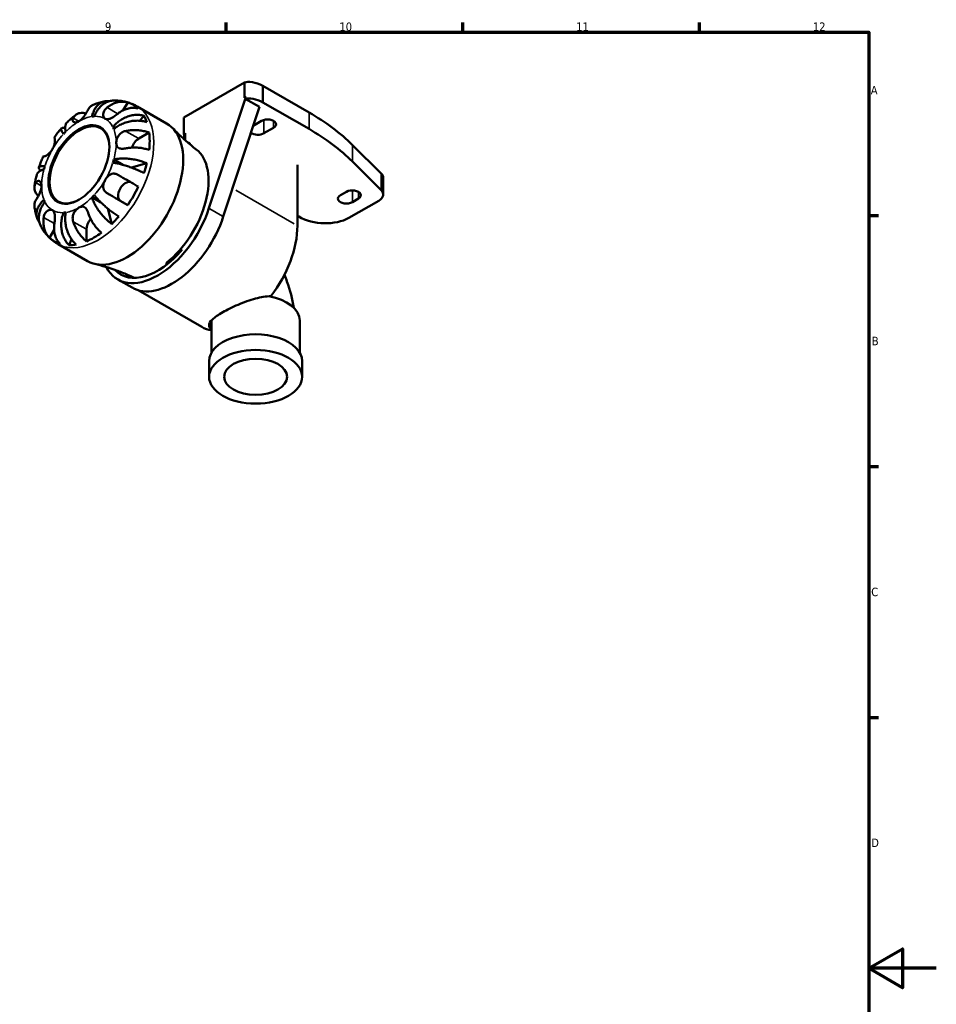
# Model space of a CAD drawing. Header units: millimetres. Extents: x 0 to 903, y 0 to 594.
# Tile 5 of 5: x 570 to 841, y 286 to 578. Entities that reach past the tile are written whole.
import ezdxf

# ---------------------------------------------------------------- set-up
doc = ezdxf.new("R2010")
doc.units = ezdxf.units.MM
for name, color, linetype, lineweight in [('Border (ISO)', 7, 'Continuous', 70), ('Visible (ISO)', 7, 'Continuous', 50), ('Visible Narrow (ISO)', 7, 'Continuous', 35)]:
    doc.layers.add(name, color=color, linetype=linetype, lineweight=lineweight)
doc.styles.add('Note Text (ISO)', font='tahoma.ttf')

# ---------------------------------------------------------------- blocks, each defined once
blk = doc.blocks.new('Borders Default Border')
at = {"layer": 'Border (ISO)'}
for p, q in [((630.75, 574), (630.75, 576.9)), ((700.83, 574), (700.83, 576.9)), ((770.92, 574), (770.92, 576.9)), ((821, 519.75), (823.9, 519.75)), ((821, 445.5), (823.9, 445.5)), ((821, 371.25), (823.9, 371.25))]:
    blk.add_line(p, q, dxfattribs=at)
at = {"layer": 'Border (ISO)', "flags": 128}
for points in [[(20, 20), (20, 574), (821, 574), (821, 20), (20, 20)], [(841, 297), (821, 297), (831, 302.77), (831, 291.23), (821, 297)]]:
    blk.add_lwpolyline(points, dxfattribs=at)
at = {"layer": 'Border (ISO)', "color": 232, "true_color": 0xca0064, "char_height": 2.5, "attachment_point": 7, "style": 'Note Text (ISO)'}
for s, insert in [('9', (594.88, 574.35)), ('10', (664.29, 574.35)), ('11', (734.37, 574.4)), ('12', (804.46, 574.4)), ('A', (821.59, 555.62)), ('B', (821.89, 481.38)), ('C', (821.73, 407.08)), ('D', (821.73, 332.88))]:
    blk.add_mtext(s, dxfattribs=dict(at, insert=insert))

msp = doc.modelspace()

# ---------------------------------------------------------------- linework, layer by layer
at = {"layer": 'Visible (ISO)'}
for p, q in [((636.208, 559.129), (618.28, 548.806)), ((636.21, 559.129), (636.208, 559.129)), ((636.208, 559.129), (636.208, 554.633)), ((636.21, 559.129), (636.21, 554.634)), ((655.306, 550.287), (641.615, 558.171)), ((641.615, 558.171), (641.615, 553.266)), ((625.685, 521.902), (636.561, 554.836)), ((636.561, 554.836), (636.208, 554.633)), ((636.428, 554.312), (640.637, 551.888)), ((636.561, 554.836), (636.659, 554.78)), ((600.261, 550.911), (601.611, 553.25)), ((613.15, 547.028), (604.463, 552.031)), ((640.637, 551.888), (629.927, 519.459)), ((655.306, 545.382), (641.615, 553.266)), ((605.227, 547.815), (606.409, 549.3)), ((618.28, 548.806), (618.28, 543.9)), ((597.235, 545.934), (597.82, 545.597)), ((638.81, 546.357), (641.261, 547.769)), ((644.797, 545.733), (641.968, 544.104)), ((604.898, 542.528), (607.976, 544.3)), ((618.634, 544.104), (618.28, 543.9)), ((618.28, 543.9), (618.55, 542.123)), ((618.634, 544.104), (618.634, 542.048)), ((620.048, 541.17), (620.048, 540.833)), ((676.643, 532.214), (668.191, 540.621)), ((597.505, 536.317), (600.156, 534.791)), ((602.694, 533.955), (607.263, 535.22)), ((651.868, 534.739), (651.868, 516.753)), ((676.643, 527.309), (668.191, 535.716)), ((677.276, 530.891), (677.276, 525.985)), ((591.067, 525.166), (593.665, 523.67)), ((664.596, 525.78), (666.364, 526.798)), ((669.899, 524.762), (668.131, 523.744)), ((596.893, 517.259), (595.72, 521.829)), ((601.611, 522.869), (599.435, 524.132)), ((667.071, 519.062), (675.927, 524.161)), ((582.615, 520.612), (583.199, 520.276)), ((651.868, 519.672), (652.271, 519.44)), ((578.484, 513.193), (579.822, 515.51)), ((589.395, 512.117), (589.395, 515.675)), ((589.696, 506.299), (581.009, 511.301)), ((584.29, 510.989), (584.981, 512.744)), ((595.26, 504.529), (595.32, 504.416)), ((598.656, 500.864), (602.899, 498.421)), ((604.697, 497.66), (623.524, 486.819)), ((626.452, 488.716), (626.452, 479.246)), ((652.535, 488.716), (652.535, 479.246)), ((625.707, 476.671), (625.707, 472.038)), ((653.28, 476.671), (653.28, 472.038))]:
    msp.add_line(p, q, dxfattribs=at)
for centre, major_axis, ratio, start_param, end_param in [((639.896, 557.181), (-4.078, 1.552), 0.3677094, 4.4207197, 5.960046), ((639.896, 552.192), (-1.473, -5.286), 0.7274323, 4.4119018, 4.5084431), ((639.896, 552.276), (-4.078, 1.552), 0.3677094, 4.4207197, 5.8525441), ((591.622, 532.307), (11.648, 20.227), 0.5780931, 6.1458823, 6.4166209), ((587.168, 534.873), (7.797, 13.54), 0.5780931, 0.3587599, 0.4227708), ((591.622, 532.307), (11.648, 20.227), 0.5780931, 5.8208935, 5.9562115), ((643.029, 546.751), (2.5, 0), 0.5758617, 5.4977871, 8.6393798), ((584.461, 509.584), (95.107, 8.57), 0.5687898, 0.4453587, 0.6806651), ((587.344, 534.771), (-6.238, -10.832), 0.5780931, 2.364173, 7.0606049), ((601.423, 526.664), (-11.727, -20.365), 0.5780931, 0, 3.1415927), ((587.168, 534.873), (7.797, 13.54), 0.5780931, 5.8565471, 5.920558), ((584.461, 504.679), (95.107, 8.57), 0.5687898, 0.4453587, 0.6806651), ((587.168, 534.873), (-7.797, -13.54), 0.5780931, 4.2857507, 4.3497617), ((604.898, 539.953), (1.572, 2.73), 0.5780931, 0.7834645, 1.9208989), ((591.622, 532.307), (-11.648, -20.227), 0.5780931, 2.2188914, 2.4896301), ((640.201, 545.122), (-2.5, 0), 0.5758617, 0.5981363, 2.3561945), ((610.502, 521.435), (10.617, 18.438), 0.5780931, 4.0991889, 6.2063699), ((610.502, 521.435), (10.996, 19.095), 0.5780931, 0.1240308, 0.1714521), ((587.168, 534.873), (7.797, 13.54), 0.5780931, 5.0711489, 5.1351598), ((587.168, 534.873), (-7.797, -13.54), 0.5780931, 5.0711489, 5.1351598), ((591.622, 532.307), (-11.648, -20.227), 0.5780931, 1.8939027, 2.0292207), ((671.475, 531.003), (-5.801, 0.15), 0.4971704, 3.15441, 3.6260537), ((601.01, 526.86), (-1.572, -2.73), 0.5780931, 3.2057849, 6.2812516), ((591.622, 532.307), (-11.648, -20.227), 0.5780931, 1.4334933, 1.704232), ((587.168, 534.873), (7.797, 13.54), 0.5780931, 4.2857507, 4.3497617), ((666.364, 524.762), (-2.5, 0), 0.5758617, 5.4977871, 8.6393798), ((668.131, 525.78), (2.5, 0), 0.5758617, 5.4977871, 8.6393798), ((671.475, 526.098), (-5.801, 0.15), 0.4971704, 2.4583223, 3.6260537), ((587.168, 534.873), (-7.797, -13.54), 0.5780931, 5.8565471, 5.920558), ((610.502, 521.435), (-11.846, -20.571), 0.5780931, 5.9364373, 8.1968622), ((587.168, 534.873), (-7.797, -13.54), 0.5780931, 0.3587599, 0.4227708), ((591.622, 516.958), (1.572, 2.73), 0.5780931, 1.224104, 2.3542608), ((591.622, 532.307), (-11.648, -20.227), 0.5780931, 1.1085045, 1.2438226), ((614.745, 518.992), (-11.846, -20.571), 0.5780931, 0, 1.9136769), ((659.342, 523.512), (-10.465, 0.795), 0.5713802, 0.8731359, 2.4439322), ((635.251, 507.183), (-11.727, -20.365), 0.5780931, 1.339953, 2.3542608), ((591.622, 532.307), (-11.648, -20.227), 0.5780931, 6.1458823, 6.4166209), ((591.622, 532.307), (-11.648, -20.227), 0.5780931, 0.6480951, 0.9188338), ((591.622, 532.307), (-11.648, -20.227), 0.5780931, 0.3231064, 0.4584244), ((610.502, 521.435), (-10.996, -19.095), 0.5780931, 6.1117333, 7.5508368), ((612.27, 522.453), (10.474, 18.188), 0.5780931, 3.9816036, 4.3036239), ((614.745, 518.992), (-10.996, -19.095), 0.5780931, 6.000696, 6.0898102), ((639.494, 488.716), (13.042, 0), 0.5758617, 0, 1.2692174), ((635.251, 507.183), (-11.727, -20.365), 0.5780931, 0, 0.2254284), ((639.494, 488.716), (-13.042, 0), 0.5758617, 6.2783302, 6.2831853), ((639.494, 476.671), (13.787, 0), 0.5758617, 0, 3.1415927)]:
    msp.add_ellipse(centre, major_axis=major_axis, ratio=ratio, start_param=start_param, end_param=end_param, dxfattribs=at)
for centre, major_axis, ratio in [((587.168, 534.873), (6.363, 11.049), 0.5780931), ((639.494, 472.038), (13.787, 0), 0.5758617), ((639.494, 472.038), (9.315, 0), 0.5758617)]:
    msp.add_ellipse(centre, major_axis=major_axis, ratio=ratio, dxfattribs=at)
for points, knots in [([(597.589, 553.812), (597.258, 553.81), (596.906, 553.774), (596.141, 553.61), (595.729, 553.465), (594.996, 553.118), (594.606, 552.883), (593.872, 552.318), (593.528, 551.987), (592.94, 551.317), (592.644, 550.915), (592.121, 550.046), (591.896, 549.579), (591.72, 549.134)], [0.31532338, 0.31532338, 0.31532338, 0.31532338, 0.43706507, 0.43706507, 0.58288032, 0.58288032, 0.7290354, 0.7290354, 0.87519047, 0.87519047, 1.02191485, 1.02191485, 1.16863923, 1.16863923, 1.16863923, 1.16863923]), ([(604.463, 552.031), (604.038, 552.276), (603.599, 552.496), (602.703, 552.887), (602.245, 553.056), (601.32, 553.342), (600.852, 553.459), (599.916, 553.643), (599.447, 553.709), (598.513, 553.795), (598.049, 553.814), (597.589, 553.812)], [5.49972085, 5.49972085, 5.49972085, 5.49972085, 5.56468082, 5.56468082, 5.62964079, 5.62964079, 5.69460075, 5.69460075, 5.75956072, 5.75956072, 5.82452068, 5.82452068, 5.82452068, 5.82452068]), ([(589.945, 551.188), (589.901, 551.106), (589.854, 551.019), (589.728, 550.791), (589.647, 550.646), (589.465, 550.33), (589.365, 550.16), (589.104, 549.736), (588.939, 549.481), (588.533, 548.91), (588.289, 548.605), (587.752, 548.052), (587.462, 547.816), (587.168, 547.647)], [-0.50816407, -0.50816407, -0.50816407, -0.50816407, -0.46460526, -0.46460526, -0.40154747, -0.40154747, -0.3356183, -0.3356183, -0.24286964, -0.24286964, -0.12490659, -0.12490659, 0, 0, 0, 0]), ([(591.382, 552.526), (591.259, 552.477), (591.143, 552.419), (590.792, 552.213), (590.55, 552.014), (590.19, 551.595), (590.057, 551.396), (589.945, 551.188)], [0.51797185, 0.51797185, 0.51797185, 0.51797185, 0.58223851, 0.58223851, 0.72934673, 0.72934673, 0.83526259, 0.83526259, 0.83526259, 0.83526259]), ([(591.067, 549.07), (591.154, 549.507), (591.282, 549.965), (591.614, 550.815), (591.817, 551.208), (592.241, 551.862), (592.5, 552.184), (593.073, 552.734), (593.387, 552.962), (593.995, 553.297), (594.345, 553.436), (595.072, 553.604), (595.45, 553.633), (595.907, 553.612), (596.017, 553.602), (596.129, 553.588)], [3.51339372, 3.51339372, 3.51339372, 3.51339372, 3.6601181, 3.6601181, 3.80684248, 3.80684248, 3.95299756, 3.95299756, 4.09915263, 4.09915263, 4.24496788, 4.24496788, 4.39078313, 4.39078313, 4.43512606, 4.43512606, 4.43512606, 4.43512606]), ([(594.889, 553.557), (594.644, 553.513), (594.402, 553.463), (593.921, 553.353), (593.683, 553.293), (593.21, 553.164), (592.977, 553.094), (592.513, 552.947), (592.284, 552.869), (591.83, 552.704), (591.605, 552.617), (591.382, 552.527)], [5.95483615, 5.95483615, 5.95483615, 5.95483615, 5.99130939, 5.99130939, 6.02778262, 6.02778262, 6.06425586, 6.06425586, 6.10072909, 6.10072909, 6.13720233, 6.13720233, 6.13720233, 6.13720233]), ([(594.98, 548.404), (594.87, 548.468), (594.772, 548.552), (594.597, 548.763), (594.523, 548.892), (594.392, 549.247), (594.357, 549.489), (594.389, 549.99), (594.45, 550.244), (594.633, 550.671), (594.729, 550.843), (594.96, 551.171), (595.092, 551.326), (595.331, 551.561), (595.428, 551.648), (595.53, 551.73)], [0, 0, 0, 0, 0.06608139, 0.06608139, 0.13667451, 0.13667451, 0.23873403, 0.23873403, 0.33457773, 0.33457773, 0.40157847, 0.40157847, 0.46685307, 0.46685307, 0.50745344, 0.50745344, 0.50745344, 0.50745344]), ([(595.53, 551.73), (595.808, 551.954), (596.11, 552.169), (596.853, 552.625), (597.302, 552.844), (598.136, 553.164), (598.596, 553.294), (599.514, 553.448), (599.972, 553.472), (600.78, 553.43), (601.204, 553.365), (601.611, 553.25)], [3.89239507, 3.89239507, 3.89239507, 3.89239507, 3.99831093, 3.99831093, 4.14541915, 4.14541915, 4.2913159, 4.2913159, 4.43721264, 4.43721264, 4.57824766, 4.57824766, 4.57824766, 4.57824766]), ([(604.761, 551.422), (604.354, 551.537), (603.93, 551.602), (603.122, 551.644), (602.664, 551.62), (601.746, 551.466), (601.286, 551.336), (600.452, 551.016), (600.003, 550.797), (599.26, 550.341), (598.958, 550.126), (598.68, 549.902)], [0.14941001, 0.14941001, 0.14941001, 0.14941001, 0.29044502, 0.29044502, 0.43634177, 0.43634177, 0.58223851, 0.58223851, 0.72934673, 0.72934673, 0.83526259, 0.83526259, 0.83526259, 0.83526259]), ([(586.329, 549.623), (586.138, 549.479), (585.948, 549.332), (585.573, 549.033), (585.387, 548.881), (585.019, 548.571), (584.836, 548.414), (584.476, 548.094), (584.297, 547.932), (583.944, 547.603), (583.769, 547.436), (583.596, 547.267)], [0.15181689, 0.15181689, 0.15181689, 0.15181689, 0.18846211, 0.18846211, 0.22510733, 0.22510733, 0.26175256, 0.26175256, 0.29839778, 0.29839778, 0.335043, 0.335043, 0.335043, 0.335043]), ([(587.168, 547.647), (587.013, 547.558), (586.858, 547.487), (586.545, 547.383), (586.388, 547.352), (585.984, 547.328), (585.761, 547.382), (585.484, 547.571), (585.403, 547.677), (585.326, 547.894), (585.314, 547.996), (585.331, 548.213), (585.36, 548.328), (585.431, 548.505), (585.458, 548.563), (585.49, 548.623)], [-2.17667965, -2.17667965, -2.17667965, -2.17667965, -2.11086653, -2.11086653, -2.04055216, -2.04055216, -1.91738302, -1.91738302, -1.82942275, -1.82942275, -1.76558177, -1.76558177, -1.70117883, -1.70117883, -1.66961913, -1.66961913, -1.66961913, -1.66961913]), ([(585.49, 548.623), (585.602, 548.831), (585.735, 549.029), (586.095, 549.449), (586.337, 549.648), (586.824, 549.934), (587.113, 550.048), (587.736, 550.173), (588.069, 550.184), (588.652, 550.129), (588.948, 550.071), (589.253, 549.978)], [3.89239507, 3.89239507, 3.89239507, 3.89239507, 3.99831093, 3.99831093, 4.14541915, 4.14541915, 4.2913159, 4.2913159, 4.43721264, 4.43721264, 4.5593329, 4.5593329, 4.5593329, 4.5593329]), ([(598.68, 549.902), (598.578, 549.82), (598.474, 549.737), (598.197, 549.524), (598.023, 549.395), (597.663, 549.141), (597.48, 549.019), (597.046, 548.749), (596.801, 548.614), (596.258, 548.37), (595.973, 548.284), (595.434, 548.236), (595.188, 548.284), (594.98, 548.404)], [-0.50766593, -0.50766593, -0.50766593, -0.50766593, -0.46718991, -0.46718991, -0.40200215, -0.40200215, -0.33506637, -0.33506637, -0.24300458, -0.24300458, -0.12488859, -0.12488859, 0, 0, 0, 0]), ([(597.235, 545.934), (597.533, 546.308), (597.892, 546.698), (598.676, 547.414), (599.101, 547.742), (599.914, 548.281), (600.378, 548.542), (601.333, 548.979), (601.825, 549.155), (602.731, 549.402), (603.228, 549.497), (604.21, 549.59), (604.695, 549.588), (605.545, 549.508), (605.989, 549.426), (606.409, 549.3)], [3.5133937, 3.5133937, 3.5133937, 3.5133937, 3.6601181, 3.6601181, 3.8068425, 3.8068425, 3.9529976, 3.9529976, 4.0991526, 4.0991526, 4.2449679, 4.2449679, 4.3907831, 4.3907831, 4.5326305, 4.5326305, 4.5326305, 4.5326305]), ([(607.263, 547.408), (606.835, 547.552), (606.38, 547.659), (605.502, 547.8), (604.998, 547.844), (603.972, 547.849), (603.449, 547.811), (602.491, 547.679), (601.968, 547.572), (600.946, 547.283), (600.447, 547.1), (599.566, 546.711), (599.103, 546.47), (598.24, 545.927), (597.84, 545.627), (597.505, 545.334)], [0.1494024, 0.1494024, 0.1494024, 0.1494024, 0.2912498, 0.2912498, 0.4370651, 0.4370651, 0.5828803, 0.5828803, 0.7290354, 0.7290354, 0.8751905, 0.8751905, 1.0219149, 1.0219149, 1.1686392, 1.1686392, 1.1686392, 1.1686392]), ([(582.026, 545.612), (581.868, 545.433), (581.713, 545.253), (581.405, 544.887), (581.253, 544.703), (580.952, 544.33), (580.804, 544.142), (580.511, 543.763), (580.367, 543.571), (580.081, 543.185), (579.941, 542.99), (579.802, 542.794)], [0.44977219, 0.44977219, 0.44977219, 0.44977219, 0.48560592, 0.48560592, 0.52143965, 0.52143965, 0.55727339, 0.55727339, 0.59310712, 0.59310712, 0.62894085, 0.62894085, 0.62894085, 0.62894085]), ([(582.615, 543.89), (582.44, 544.134), (582.282, 544.38), (582.053, 544.817), (581.982, 545.007), (581.922, 545.304), (581.927, 545.439), (582.026, 545.639), (582.121, 545.704), (582.36, 545.767), (582.526, 545.77), (582.844, 545.72), (582.968, 545.691), (583.099, 545.654)], [3.51339372, 3.51339372, 3.51339372, 3.51339372, 3.6601181, 3.6601181, 3.80684248, 3.80684248, 3.95299756, 3.95299756, 4.09915263, 4.09915263, 4.24496788, 4.24496788, 4.32459576, 4.32459576, 4.32459576, 4.32459576]), ([(583.596, 547.266), (583.536, 547.208), (583.48, 547.143), (583.3, 546.887), (583.209, 546.661), (583.105, 546.191), (583.083, 545.903), (583.121, 545.266), (583.182, 544.917), (583.268, 544.579)], [0.67272821, 0.67272821, 0.67272821, 0.67272821, 0.7290354, 0.7290354, 0.87519047, 0.87519047, 1.02191485, 1.02191485, 1.16863923, 1.16863923, 1.16863923, 1.16863923]), ([(600.994, 544.776), (601.341, 544.848), (601.712, 544.908), (602.614, 545.013), (603.149, 545.042), (604.126, 545.044), (604.657, 545.017), (605.698, 544.899), (606.207, 544.809), (607.091, 544.599), (607.548, 544.462), (607.976, 544.3)], [3.89239507, 3.89239507, 3.89239507, 3.89239507, 3.99831093, 3.99831093, 4.14541915, 4.14541915, 4.2913159, 4.2913159, 4.43721264, 4.43721264, 4.57824766, 4.57824766, 4.57824766, 4.57824766]), ([(614.978, 545.583), (615.384, 545.154), (615.802, 544.727), (616.661, 543.875), (617.101, 543.451), (618.005, 542.609), (618.468, 542.191), (619.416, 541.363), (619.9, 540.953), (620.889, 540.142), (621.393, 539.742), (621.906, 539.347)], [5.3292015, 5.3292015, 5.3292015, 5.3292015, 5.347942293, 5.347942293, 5.366683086, 5.366683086, 5.385423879, 5.385423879, 5.404164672, 5.404164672, 5.422905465, 5.422905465, 5.422905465, 5.422905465]), ([(579.905, 542.732), (579.925, 542.72), (579.944, 542.701), (579.99, 542.629), (580.015, 542.565), (580.055, 542.393), (580.07, 542.285), (580.086, 541.98), (580.081, 541.768), (580.021, 541.223), (579.954, 540.88), (579.727, 540.148), (579.563, 539.767), (579.355, 539.407)], [-0.50766593, -0.50766593, -0.50766593, -0.50766593, -0.46718991, -0.46718991, -0.40200215, -0.40200215, -0.33506637, -0.33506637, -0.24300458, -0.24300458, -0.12488859, -0.12488859, 0, 0, 0, 0]), ([(579.802, 542.794), (579.802, 542.794), (579.803, 542.793), (579.815, 542.785), (579.85, 542.764), (579.905, 542.732)], [0.70676443, 0.70676443, 0.70676443, 0.70676443, 0.72934673, 0.72934673, 0.83526259, 0.83526259, 0.83526259, 0.83526259]), ([(598.216, 541.235), (598.216, 541.415), (598.232, 541.603), (598.3, 542.003), (598.353, 542.215), (598.553, 542.798), (598.739, 543.162), (599.16, 543.725), (599.363, 543.937), (599.756, 544.252), (599.932, 544.367), (600.305, 544.563), (600.499, 544.642), (600.796, 544.731), (600.894, 544.756), (600.994, 544.776)], [-2.17667965, -2.17667965, -2.17667965, -2.17667965, -2.11086653, -2.11086653, -2.04055216, -2.04055216, -1.91738302, -1.91738302, -1.82942275, -1.82942275, -1.76558177, -1.76558177, -1.70117883, -1.70117883, -1.66961913, -1.66961913, -1.66961913, -1.66961913]), ([(579.355, 539.407), (579.245, 539.216), (579.124, 539.032), (578.854, 538.673), (578.706, 538.501), (578.333, 538.114), (578.107, 537.918), (577.689, 537.609), (577.501, 537.494), (577.223, 537.353), (577.122, 537.312), (576.953, 537.262), (576.886, 537.252), (576.801, 537.257), (576.775, 537.264), (576.755, 537.276)], [0, 0, 0, 0, 0.06608139, 0.06608139, 0.13667451, 0.13667451, 0.23873403, 0.23873403, 0.33457773, 0.33457773, 0.40157847, 0.40157847, 0.46685307, 0.46685307, 0.50745344, 0.50745344, 0.50745344, 0.50745344]), ([(600.994, 539.626), (600.857, 539.598), (600.722, 539.575), (600.396, 539.531), (600.208, 539.517), (599.84, 539.515), (599.662, 539.529), (599.264, 539.6), (599.06, 539.673), (598.667, 539.916), (598.503, 540.104), (598.273, 540.592), (598.216, 540.895), (598.216, 541.235)], [-0.50816407, -0.50816407, -0.50816407, -0.50816407, -0.46460526, -0.46460526, -0.40154747, -0.40154747, -0.3356183, -0.3356183, -0.24286964, -0.24286964, -0.12490659, -0.12490659, 0, 0, 0, 0]), ([(607.976, 539.149), (607.548, 539.312), (607.091, 539.448), (606.207, 539.658), (605.698, 539.749), (604.657, 539.866), (604.126, 539.893), (603.149, 539.892), (602.614, 539.863), (601.712, 539.757), (601.341, 539.697), (600.994, 539.626)], [0.14941001, 0.14941001, 0.14941001, 0.14941001, 0.29044502, 0.29044502, 0.43634177, 0.43634177, 0.58223851, 0.58223851, 0.72934673, 0.72934673, 0.83526259, 0.83526259, 0.83526259, 0.83526259]), ([(576.652, 537.338), (576.551, 537.119), (576.453, 536.9), (576.261, 536.46), (576.167, 536.239), (575.985, 535.796), (575.896, 535.573), (575.724, 535.127), (575.64, 534.903), (575.478, 534.453), (575.399, 534.228), (575.323, 534.002)], [0.94186985, 0.94186985, 0.94186985, 0.94186985, 0.97770401, 0.97770401, 1.01353817, 1.01353817, 1.04937233, 1.04937233, 1.08520649, 1.08520649, 1.12104066, 1.12104066, 1.12104066, 1.12104066]), ([(576.755, 537.276), (576.7, 537.308), (576.665, 537.329), (576.642, 537.344), (576.677, 537.325), (576.76, 537.278), (576.773, 537.271), (576.788, 537.262)], [3.89239507, 3.89239507, 3.89239507, 3.89239507, 3.99831093, 3.99831093, 4.14541915, 4.14541915, 4.1707293, 4.1707293, 4.1707293, 4.1707293]), ([(597.505, 536.317), (597.84, 536.41), (598.24, 536.492), (599.103, 536.606), (599.566, 536.638), (600.447, 536.657), (600.946, 536.646), (601.968, 536.573), (602.491, 536.512), (603.449, 536.363), (603.972, 536.261), (604.998, 536.014), (605.502, 535.869), (606.38, 535.578), (606.835, 535.406), (607.263, 535.22)], [3.5133937, 3.5133937, 3.5133937, 3.5133937, 3.6601181, 3.6601181, 3.8068425, 3.8068425, 3.9529976, 3.9529976, 4.0991526, 4.0991526, 4.2449679, 4.2449679, 4.3907831, 4.3907831, 4.5326305, 4.5326305, 4.5326305, 4.5326305]), ([(576.83, 533.428), (576.495, 533.335), (576.163, 533.215), (575.594, 532.932), (575.356, 532.77), (575.002, 532.447), (574.853, 532.256), (574.723, 531.975), (574.695, 531.896), (574.675, 531.816)], [3.51339372, 3.51339372, 3.51339372, 3.51339372, 3.6601181, 3.6601181, 3.80684248, 3.80684248, 3.95299756, 3.95299756, 4.0086354, 4.0086354, 4.0086354, 4.0086354]), ([(575.837, 533.052), (575.736, 533.148), (575.645, 533.244), (575.439, 533.494), (575.358, 533.639), (575.292, 533.875), (575.3, 533.988), (575.422, 534.171), (575.535, 534.242), (575.821, 534.336), (576.02, 534.368), (576.511, 534.385), (576.803, 534.371), (577.101, 534.339)], [0.35494748, 0.35494748, 0.35494748, 0.35494748, 0.43706507, 0.43706507, 0.58288032, 0.58288032, 0.7290354, 0.7290354, 0.87519047, 0.87519047, 1.02191485, 1.02191485, 1.16863923, 1.16863923, 1.16863923, 1.16863923]), ([(606.409, 532.345), (605.989, 532.557), (605.545, 532.768), (604.695, 533.152), (604.21, 533.36), (603.228, 533.756), (602.731, 533.945), (601.825, 534.269), (601.333, 534.434), (600.378, 534.731), (599.914, 534.862), (599.101, 535.072), (598.676, 535.17), (597.892, 535.321), (597.533, 535.375), (597.235, 535.406)], [0.1494024, 0.1494024, 0.1494024, 0.1494024, 0.2912498, 0.2912498, 0.4370651, 0.4370651, 0.5828803, 0.5828803, 0.7290354, 0.7290354, 0.8751905, 0.8751905, 1.0219149, 1.0219149, 1.1686392, 1.1686392, 1.1686392, 1.1686392]), ([(574.674, 531.816), (574.614, 531.581), (574.557, 531.346), (574.448, 530.876), (574.397, 530.64), (574.3, 530.168), (574.255, 529.932), (574.171, 529.458), (574.132, 529.221), (574.06, 528.746), (574.028, 528.509), (573.999, 528.271)], [1.23573065, 1.23573065, 1.23573065, 1.23573065, 1.27236797, 1.27236797, 1.30900528, 1.30900528, 1.34564259, 1.34564259, 1.38227991, 1.38227991, 1.41891722, 1.41891722, 1.41891722, 1.41891722]), ([(594.98, 530.339), (595.09, 530.53), (595.212, 530.713), (595.483, 531.071), (595.633, 531.243), (596.023, 531.62), (596.271, 531.803), (596.78, 532.059), (597.036, 532.136), (597.48, 532.181), (597.663, 532.175), (598.022, 532.115), (598.197, 532.064), (598.474, 531.947), (598.578, 531.895), (598.68, 531.836)], [0, 0, 0, 0, 0.06608139, 0.06608139, 0.13667451, 0.13667451, 0.23873403, 0.23873403, 0.33457773, 0.33457773, 0.40157847, 0.40157847, 0.46685307, 0.46685307, 0.50745344, 0.50745344, 0.50745344, 0.50745344]), ([(598.68, 531.836), (598.958, 531.675), (599.26, 531.501), (600.003, 531.071), (600.452, 530.811), (601.286, 530.33), (601.746, 530.064), (602.664, 529.534), (603.122, 529.27), (603.93, 528.804), (604.354, 528.559), (604.761, 528.325)], [3.89239507, 3.89239507, 3.89239507, 3.89239507, 3.99831093, 3.99831093, 4.14541915, 4.14541915, 4.2913159, 4.2913159, 4.43721264, 4.43721264, 4.57824766, 4.57824766, 4.57824766, 4.57824766]), ([(575.157, 525.566), (574.924, 525.783), (574.726, 526.008), (574.386, 526.484), (574.228, 526.777), (574.024, 527.376), (573.978, 527.682), (573.98, 528.245), (574.031, 528.553), (574.213, 529.072), (574.318, 529.286), (574.442, 529.486)], [0.16844772, 0.16844772, 0.16844772, 0.16844772, 0.29044502, 0.29044502, 0.43634177, 0.43634177, 0.58223851, 0.58223851, 0.72934673, 0.72934673, 0.83526259, 0.83526259, 0.83526259, 0.83526259]), ([(574.442, 529.486), (574.49, 529.565), (574.542, 529.636), (574.676, 529.79), (574.761, 529.863), (574.943, 529.972), (575.04, 530.005), (575.277, 530.027), (575.415, 529.992), (575.706, 529.807), (575.849, 529.632), (576.06, 529.154), (576.119, 528.851), (576.119, 528.51)], [-0.50816407, -0.50816407, -0.50816407, -0.50816407, -0.46460526, -0.46460526, -0.40154747, -0.40154747, -0.3356183, -0.3356183, -0.24286964, -0.24286964, -0.12490659, -0.12490659, 0, 0, 0, 0]), ([(576.119, 528.51), (576.119, 528.331), (576.103, 528.143), (576.037, 527.741), (575.986, 527.528), (575.805, 526.934), (575.648, 526.554), (575.347, 525.921), (575.214, 525.669), (574.989, 525.258), (574.896, 525.095), (574.717, 524.788), (574.632, 524.646), (574.514, 524.453), (574.477, 524.393), (574.442, 524.336)], [-2.17667965, -2.17667965, -2.17667965, -2.17667965, -2.11086653, -2.11086653, -2.04055216, -2.04055216, -1.91738302, -1.91738302, -1.82942275, -1.82942275, -1.76558177, -1.76558177, -1.70117883, -1.70117883, -1.66961913, -1.66961913, -1.66961913, -1.66961913]), ([(595.53, 526.38), (595.428, 526.439), (595.331, 526.503), (595.092, 526.686), (594.961, 526.812), (594.73, 527.094), (594.633, 527.249), (594.454, 527.648), (594.394, 527.897), (594.352, 528.5), (594.398, 528.856), (594.606, 529.598), (594.772, 529.978), (594.98, 530.339)], [-0.50766593, -0.50766593, -0.50766593, -0.50766593, -0.46718991, -0.46718991, -0.40200215, -0.40200215, -0.33506637, -0.33506637, -0.24300458, -0.24300458, -0.12488859, -0.12488859, 0, 0, 0, 0]), ([(596.893, 517.259), (596.518, 517.536), (596.141, 517.845), (595.45, 518.459), (595.072, 518.822), (594.345, 519.587), (593.995, 519.989), (593.387, 520.744), (593.073, 521.166), (592.5, 522.016), (592.241, 522.443), (591.817, 523.217), (591.614, 523.635), (591.282, 524.441), (591.154, 524.829), (591.067, 525.166)], [0.1494024, 0.1494024, 0.1494024, 0.1494024, 0.2912498, 0.2912498, 0.4370651, 0.4370651, 0.5828803, 0.5828803, 0.7290354, 0.7290354, 0.8751905, 0.8751905, 1.0219149, 1.0219149, 1.1686392, 1.1686392, 1.1686392, 1.1686392]), ([(591.72, 525.855), (591.896, 525.612), (592.121, 525.326), (592.644, 524.721), (592.94, 524.401), (593.528, 523.8), (593.872, 523.464), (594.606, 522.784), (594.996, 522.44), (595.729, 521.817), (596.141, 521.481), (596.975, 520.829), (597.398, 520.513), (598.156, 519.97), (598.561, 519.691), (598.955, 519.434)], [3.5133937, 3.5133937, 3.5133937, 3.5133937, 3.6601181, 3.6601181, 3.8068425, 3.8068425, 3.9529976, 3.9529976, 4.0991526, 4.0991526, 4.2449679, 4.2449679, 4.3907831, 4.3907831, 4.5326305, 4.5326305, 4.5326305, 4.5326305]), ([(601.611, 522.869), (601.204, 523.103), (600.78, 523.348), (599.972, 523.814), (599.514, 524.078), (598.596, 524.608), (598.136, 524.874), (597.302, 525.355), (596.853, 525.615), (596.11, 526.045), (595.808, 526.219), (595.53, 526.38)], [0.14941001, 0.14941001, 0.14941001, 0.14941001, 0.29044502, 0.29044502, 0.43634177, 0.43634177, 0.58223851, 0.58223851, 0.72934673, 0.72934673, 0.83526259, 0.83526259, 0.83526259, 0.83526259]), ([(574.442, 524.336), (574.318, 524.136), (574.213, 523.922), (574.031, 523.403), (573.98, 523.094), (573.978, 522.692), (573.986, 522.568), (574.004, 522.441)], [3.89239507, 3.89239507, 3.89239507, 3.89239507, 3.99831093, 3.99831093, 4.14541915, 4.14541915, 4.20781981, 4.20781981, 4.20781981, 4.20781981]), ([(574.003, 522.441), (574.036, 522.203), (574.073, 521.965), (574.157, 521.489), (574.203, 521.251), (574.306, 520.777), (574.362, 520.54), (574.485, 520.066), (574.552, 519.83), (574.696, 519.359), (574.774, 519.124), (574.857, 518.889)], [1.71686566, 1.71686566, 1.71686566, 1.71686566, 1.75333143, 1.75333143, 1.78979721, 1.78979721, 1.82626299, 1.82626299, 1.86272876, 1.86272876, 1.89919454, 1.89919454, 1.89919454, 1.89919454]), ([(575.446, 517.801), (575.382, 517.886), (575.323, 517.971), (575.079, 518.349), (574.915, 518.69), (574.695, 519.402), (574.64, 519.773), (574.625, 520.465), (574.665, 520.85), (574.853, 521.62), (575.002, 522.004), (575.356, 522.696), (575.594, 523.068), (576.163, 523.779), (576.495, 524.118), (576.83, 524.411)], [0.24957429, 0.24957429, 0.24957429, 0.24957429, 0.29124982, 0.29124982, 0.43706507, 0.43706507, 0.58288032, 0.58288032, 0.7290354, 0.7290354, 0.87519047, 0.87519047, 1.02191485, 1.02191485, 1.16863923, 1.16863923, 1.16863923, 1.16863923]), ([(577.101, 523.812), (576.803, 523.437), (576.511, 523.009), (576.02, 522.123), (575.821, 521.666), (575.535, 520.823), (575.422, 520.36), (575.3, 519.443), (575.292, 518.989), (575.358, 518.182), (575.439, 517.754), (575.678, 517.02), (575.819, 516.706), (575.977, 516.425)], [3.51339372, 3.51339372, 3.51339372, 3.51339372, 3.6601181, 3.6601181, 3.80684248, 3.80684248, 3.95299756, 3.95299756, 4.09915263, 4.09915263, 4.24496788, 4.24496788, 4.36338827, 4.36338827, 4.36338827, 4.36338827]), ([(585.49, 517.924), (585.486, 517.937), (585.482, 517.949), (585.423, 518.133), (585.382, 518.309), (585.332, 518.645), (585.32, 518.804), (585.32, 519.155), (585.336, 519.348), (585.427, 519.864), (585.532, 520.179), (585.847, 520.822), (586.067, 521.135), (586.581, 521.694), (586.873, 521.929), (587.168, 522.099)], [-0.51072287, -0.51072287, -0.51072287, -0.51072287, -0.50653573, -0.50653573, -0.4498196, -0.4498196, -0.40070764, -0.40070764, -0.34173664, -0.34173664, -0.24159774, -0.24159774, -0.12498377, -0.12498377, 0, 0, 0, 0]), ([(587.168, 522.099), (587.345, 522.201), (587.521, 522.278), (587.884, 522.384), (588.068, 522.406), (588.505, 522.373), (588.746, 522.277), (589.117, 521.987), (589.255, 521.837), (589.465, 521.541), (589.543, 521.414), (589.682, 521.151), (589.744, 521.017), (589.853, 520.752), (589.901, 520.622), (589.945, 520.489)], [0, 0, 0, 0, 0.07514839, 0.07514839, 0.15775683, 0.15775683, 0.27887104, 0.27887104, 0.36056434, 0.36056434, 0.41315921, 0.41315921, 0.46174689, 0.46174689, 0.50485698, 0.50485698, 0.50485698, 0.50485698]), ([(578.484, 513.193), (578.18, 513.487), (577.912, 513.821), (577.471, 514.498), (577.262, 514.906), (576.935, 515.777), (576.818, 516.24), (576.677, 517.12), (576.642, 517.618), (576.665, 518.489), (576.7, 518.858), (576.755, 519.21)], [0.14941001, 0.14941001, 0.14941001, 0.14941001, 0.29044502, 0.29044502, 0.43634177, 0.43634177, 0.58223851, 0.58223851, 0.72934673, 0.72934673, 0.83526259, 0.83526259, 0.83526259, 0.83526259]), ([(576.755, 519.21), (576.775, 519.34), (576.801, 519.467), (576.886, 519.791), (576.953, 519.982), (577.122, 520.346), (577.222, 520.515), (577.494, 520.878), (577.674, 521.051), (578.116, 521.354), (578.379, 521.452), (578.899, 521.511), (579.147, 521.462), (579.355, 521.341)], [-0.50766593, -0.50766593, -0.50766593, -0.50766593, -0.46718991, -0.46718991, -0.40200215, -0.40200215, -0.33506637, -0.33506637, -0.24300458, -0.24300458, -0.12488859, -0.12488859, 0, 0, 0, 0]), ([(579.355, 521.341), (579.465, 521.277), (579.563, 521.194), (579.74, 520.982), (579.815, 520.852), (579.964, 520.486), (580.021, 520.232), (580.08, 519.678), (580.087, 519.386), (580.07, 518.863), (580.055, 518.644), (580.015, 518.205), (579.99, 517.989), (579.944, 517.643), (579.925, 517.512), (579.905, 517.382)], [0, 0, 0, 0, 0.06608139, 0.06608139, 0.13667451, 0.13667451, 0.23873403, 0.23873403, 0.33457773, 0.33457773, 0.40157847, 0.40157847, 0.46685307, 0.46685307, 0.50745344, 0.50745344, 0.50745344, 0.50745344]), ([(584.29, 510.989), (583.97, 511.289), (583.677, 511.632), (583.182, 512.327), (582.938, 512.745), (582.526, 513.641), (582.36, 514.119), (582.121, 515.026), (582.026, 515.539), (581.927, 516.585), (581.922, 517.117), (581.982, 518.091), (582.053, 518.622), (582.282, 519.66), (582.44, 520.166), (582.615, 520.612)], [0.1494024, 0.1494024, 0.1494024, 0.1494024, 0.2912498, 0.2912498, 0.4370651, 0.4370651, 0.5828803, 0.5828803, 0.7290354, 0.7290354, 0.8751905, 0.8751905, 1.0219149, 1.0219149, 1.1686392, 1.1686392, 1.1686392, 1.1686392]), ([(583.268, 520.675), (583.182, 520.238), (583.121, 519.741), (583.083, 518.722), (583.105, 518.2), (583.209, 517.242), (583.3, 516.718), (583.56, 515.688), (583.729, 515.182), (584.093, 514.287), (584.322, 513.815), (584.841, 512.929), (585.13, 512.516), (585.692, 511.827), (586.013, 511.487), (586.352, 511.189)], [3.5133937, 3.5133937, 3.5133937, 3.5133937, 3.6601181, 3.6601181, 3.8068425, 3.8068425, 3.9529976, 3.9529976, 4.0991526, 4.0991526, 4.2449679, 4.2449679, 4.3907831, 4.3907831, 4.5326305, 4.5326305, 4.5326305, 4.5326305]), ([(589.945, 520.489), (590.057, 520.153), (590.19, 519.8), (590.55, 518.967), (590.792, 518.489), (591.279, 517.642), (591.568, 517.195), (592.19, 516.353), (592.524, 515.958), (593.148, 515.298), (593.495, 514.971), (593.85, 514.682)], [3.89239507, 3.89239507, 3.89239507, 3.89239507, 3.99831093, 3.99831093, 4.14541915, 4.14541915, 4.2913159, 4.2913159, 4.43721264, 4.43721264, 4.57824766, 4.57824766, 4.57824766, 4.57824766]), ([(575.977, 516.425), (576.206, 516.021), (576.456, 515.623), (577.001, 514.848), (577.296, 514.47), (577.929, 513.741), (578.268, 513.39), (578.986, 512.724), (579.366, 512.409), (580.163, 511.821), (580.579, 511.549), (581.009, 511.301)], [2.02941528, 2.02941528, 2.02941528, 2.02941528, 2.09515786, 2.09515786, 2.16090045, 2.16090045, 2.22664303, 2.22664303, 2.29238561, 2.29238561, 2.3581282, 2.3581282, 2.3581282, 2.3581282]), ([(579.905, 517.382), (579.85, 517.03), (579.815, 516.661), (579.792, 515.79), (579.827, 515.292), (579.968, 514.412), (580.085, 513.949), (580.412, 513.078), (580.621, 512.67), (581.062, 511.993), (581.33, 511.659), (581.634, 511.365)], [3.89239507, 3.89239507, 3.89239507, 3.89239507, 3.99831093, 3.99831093, 4.14541915, 4.14541915, 4.2913159, 4.2913159, 4.43721264, 4.43721264, 4.57824766, 4.57824766, 4.57824766, 4.57824766]), ([(589.395, 512.117), (589.04, 512.406), (588.693, 512.733), (588.069, 513.393), (587.736, 513.788), (587.113, 514.63), (586.824, 515.077), (586.337, 515.923), (586.095, 516.401), (585.735, 517.235), (585.602, 517.587), (585.49, 517.924)], [0.14941001, 0.14941001, 0.14941001, 0.14941001, 0.29044502, 0.29044502, 0.43634177, 0.43634177, 0.58223851, 0.58223851, 0.72934673, 0.72934673, 0.83526259, 0.83526259, 0.83526259, 0.83526259]), ([(603.611, 501.31), (602.929, 501.632), (602.245, 501.941), (600.47, 502.701), (599.378, 503.131), (597.202, 503.918), (596.118, 504.274), (593.971, 504.913), (592.909, 505.196), (591.864, 505.444)], [2.40484076, 2.40484076, 2.40484076, 2.40484076, 2.42633594, 2.42633594, 2.46043981, 2.46043981, 2.49454368, 2.49454368, 2.52864755, 2.52864755, 2.52864755, 2.52864755]), ([(648.001, 502.205), (648.273, 501.55), (648.529, 500.892), (649.701, 497.667), (650.398, 495.036), (650.821, 492.438)], [2.0312031, 2.0312031, 2.0312031, 2.0312031, 2.2450383, 2.2450383, 3.0779566, 3.0779566, 3.0779566, 3.0779566]), ([(626.452, 485.837), (625.946, 486.339), (625.707, 486.804), (625.707, 487.787), (626.036, 488.377), (627.078, 489.361), (627.514, 489.705), (628.533, 490.415), (629.116, 490.78), (630.373, 491.504), (631.08, 491.882), (632.608, 492.639), (633.43, 493.019), (635.98, 494.103), (637.802, 494.752), (640.97, 495.588), (642.534, 495.874), (644.028, 495.924)], [0.6140396, 0.6140396, 0.6140396, 0.6140396, 1.0728601, 1.0728601, 1.6061887, 1.6061887, 1.872853, 1.872853, 2.1395173, 2.1395173, 2.4061816, 2.4061816, 2.6728459, 2.6728459, 3.2061745, 3.2061745, 3.6715485, 3.6715485, 3.6715485, 3.6715485])]:
    msp.add_open_spline(points, degree=3, knots=knots, dxfattribs=at)
msp.add_open_spline([(613.166, 505.22), (613.141, 505.412), (613.122, 505.607), (613.109, 505.805)], degree=3, dxfattribs=at)
at = {"layer": 'Visible Narrow (ISO)'}
for p, q in [((595.688, 551.639), (598.532, 550.001)), ((585.575, 548.574), (587.092, 547.7)), ((641.968, 547.857), (641.968, 544.302)), ((655.306, 550.042), (655.306, 545.627)), ((644.797, 547.667), (644.797, 545.835)), ((601.189, 544.664), (604.703, 542.64)), ((668.191, 540.376), (668.191, 535.961)), ((676.643, 531.969), (676.643, 527.554)), ((574.526, 529.438), (576.035, 528.569)), ((595.725, 526.268), (599.24, 524.244)), ((633.641, 527.248), (650.909, 517.305)), ((668.131, 527.046), (668.131, 523.918)), ((669.899, 524.864), (669.899, 526.696)), ((625.897, 521.78), (629.715, 519.581)), ((576.913, 519.12), (579.75, 517.486)), ((585.685, 517.812), (589.2, 515.788))]:
    msp.add_line(p, q, dxfattribs=at)
for centre, major_axis, start_param, end_param in [((592.736, 531.666), (-11.727, -20.365), 0.1570796, 2.984513), ((587.168, 534.873), (-7.797, -13.54), 3.5823982, 3.9070224), ((587.168, 534.873), (7.797, 13.54), 0.016101, 0.3407252), ((587.168, 534.873), (7.797, 13.54), 5.9385927, 6.2632169), ((587.168, 534.873), (-7.797, -13.54), 3.9430918, 4.267716), ((587.168, 534.873), (7.797, 13.54), 5.5138881, 5.8385124), ((587.168, 534.873), (-7.797, -13.54), 4.3677963, 4.6924206), ((587.168, 534.873), (-7.797, -13.54), 4.72849, 5.0531142), ((587.168, 534.873), (7.797, 13.54), 5.1531945, 5.4778188), ((587.168, 534.873), (7.797, 13.54), 4.72849, 5.0531142), ((587.168, 534.873), (-7.797, -13.54), 5.1531945, 5.4778188), ((587.168, 534.873), (-7.797, -13.54), 5.5138881, 5.8385124), ((587.168, 534.873), (7.797, 13.54), 4.3677963, 4.6924206), ((587.168, 534.873), (7.797, 13.54), 3.9430918, 4.267716), ((587.168, 534.873), (-7.797, -13.54), 5.9385927, 6.2632169), ((587.168, 534.873), (7.797, 13.54), 3.5823982, 3.9070224), ((587.168, 534.873), (-7.797, -13.54), 0.016101, 0.3407252)]:
    msp.add_ellipse(centre, major_axis=major_axis, ratio=0.5780931, start_param=start_param, end_param=end_param, dxfattribs=at)

# ---------------------------------------------------------------- block references
msp.add_blockref('Borders Default Border', (0, 0))

doc.saveas('drawing.dxf')
